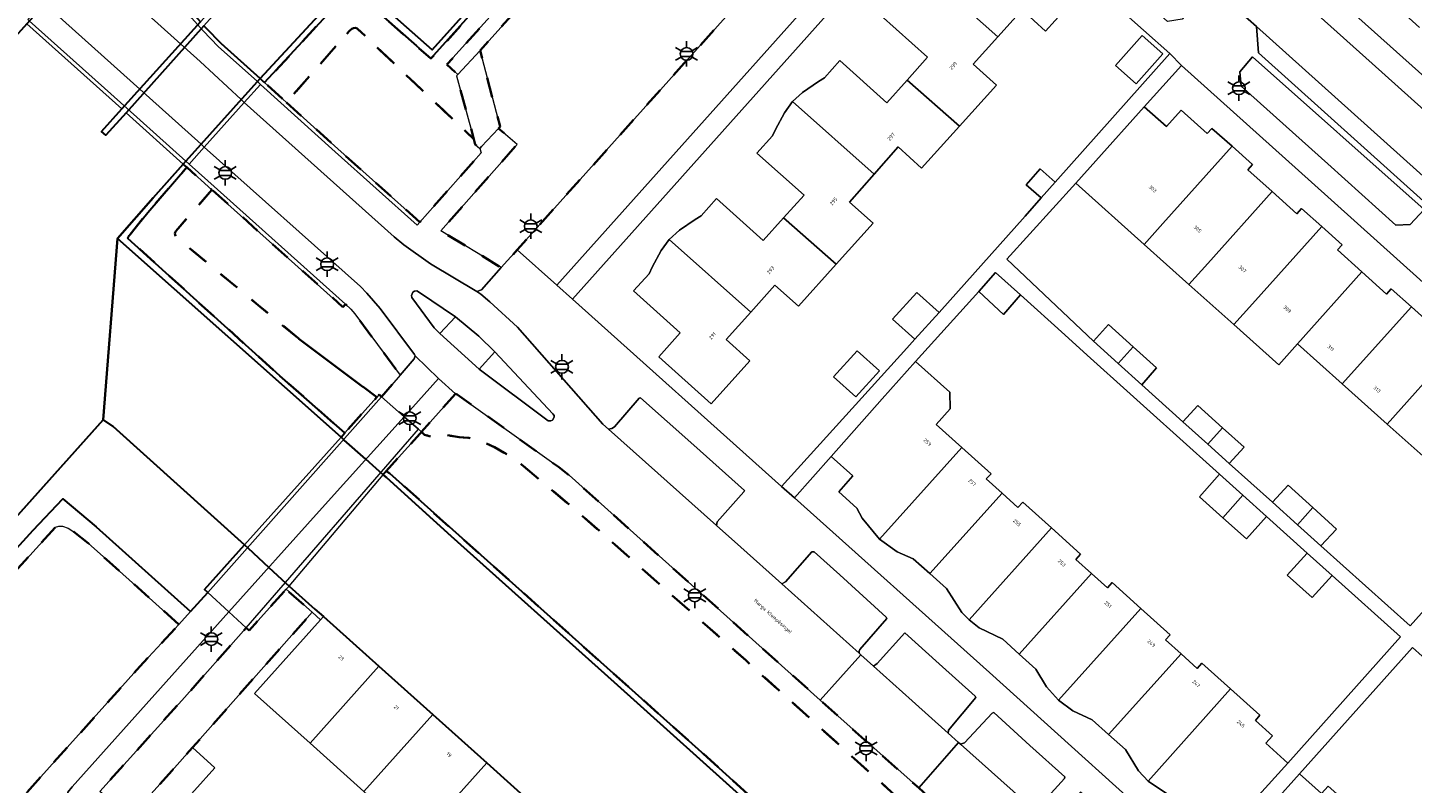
# Model space of a CAD drawing. Extents: x 105780 to 185197, y 477999 to 525027.
# Tile 57 of 256: x 105850 to 105988, y 478780 to 478855. Entities that reach past the tile are written whole.
import ezdxf
from ezdxf.enums import TextEntityAlignment as Align

# ---------------------------------------------------------------- set-up
doc = ezdxf.new("R2010")
doc.units = 0
doc.linetypes.add('XX-HIDDEN', pattern=[4, 2, -2])
for name, color, linetype, lineweight in [('B-GV-GR-HAAG_01-G', 252, 'GR-HAAG1', 13), ('B-GV-GR-MATERIAALGRENS-G', 252, 'XX-HIDDEN', 35), ('B-RO-IE-MEUBILAIR_WEGMEUBILAIR-S', 252, 'Continuous', 25), ('B-WE-GK-KADEMUUR-G', 252, 'Continuous', 18), ('B-WE-GW-WATERGANG_SLOOT_INSTEEK-G', 252, 'Continuous', 30), ('B-XX-KG-KADASTRAAL_BEBOUWING-G', 252, 'Continuous', 20), ('B1-WE-KW-KUNSTWERK_DEK-BRUG', 252, 'Continuous', 18), ('B1-WE-KW-KUNSTWERK_LANDHOOFD-GV', 252, 'Continuous', 18), ('B1-WE-KW-KUNSTWERK_SLOOF-GV', 252, 'Continuous', 18), ('B1-WE-OG-BEBOUWING-T18', 7, 'Continuous', 18), ('B1-WE-OG-TERREIN_ERF-GV', 252, 'Continuous', 18), ('B1-WE-OG-TOPOGRAFIE-T18', 10, 'Continuous', 18), ('B1-WE-VH-VERHARDING_ASFALT-GV', 252, 'Continuous', 18), ('B1-WE-VH-VERHARDING_BETON-GV', 252, 'Continuous', 18), ('B1-WE-VH-VERHARDING_BETONSTRAATSTEEN-GV', 252, 'Continuous', 18), ('B1-WE-VH-VERHARDING_TEGEL-GV', 252, 'Continuous', 18)]:
    doc.layers.add(name, color=color, linetype=linetype, lineweight=lineweight)
doc.styles.add('NLCS-ISO', font='NLCS-ISO.ttf')
doc.styles.add('NLCS-ISO-M200-T18', font='NLCS-ISO.ttf', dxfattribs={"height": 0.36})
doc.linetypes.add('GR-HAAG1', pattern='A,6,[176,NLCS.shx,S=0.125,R=0,X=0,Y=0],-2', length=8)

# ---------------------------------------------------------------- blocks, each defined once
blk = doc.blocks.new('B-SIE-WEG_LICHTMAST-SO')
at = {"ltscale": 0.1}
for p, q in [((-1.1, 0.63), (-2.19, 1.27)), ((0, 1.27), (0, 2.53)), ((1.1, 0.63), (2.19, 1.27)), ((-1.1, -0.63), (-2.19, -1.27)), ((0, -1.27), (0, -2.53)), ((1.1, -0.63), (2.19, -1.27))]:
    blk.add_line(p, q, dxfattribs=at)
at = {"flags": 128}
for points in [[(-1.16, 0.5), (1.16, 0.5)], [(-1.16, -0.5), (1.16, -0.5)]]:
    blk.add_lwpolyline(points, dxfattribs=at)
at = {"ltscale": 0.1}
blk.add_circle((0, 0), 1.27, dxfattribs=at)
at = {"style": 'NLCS-ISO'}
blk.add_attdef('TYPE', text='', height=1.8, dxfattribs=at).set_placement((0, 2.53), align=Align.BOTTOM_CENTER)

msp = doc.modelspace()

# ---------------------------------------------------------------- linework, layer by layer
at = {"layer": 'B-GV-GR-HAAG_01-G', "flags": 128}
msp.add_lwpolyline([(105989.273, 478837.314), (105972.173, 478852.537), (105970.91, 478851.03), (105971.034, 478849.606), (105979.671, 478841.854), (105986.466, 478835.756), (105987.902, 478835.832)], close=True, dxfattribs=at)
at = {"layer": 'B-GV-GR-MATERIAALGRENS-G', "flags": 128}
for points in [[(105999.414, 478971.86), (105998.932, 478972.308), (105998.867, 478972.369), (105998.379, 478972.805), (105998.156, 478973.005), (105997.948, 478973.191), (105996.398, 478971.45), (105996.614, 478971.254), (105996.82, 478971.068), (105890.256, 478852.357), (105888.817, 478853.628), (105882.57, 478859.148), (105882.216, 478859.19), (105882.102, 478859.106), (105873.656, 478849.97), (105875.844, 478847.996), (105882.119, 478855.122), (105882.364, 478855.329), (105882.546, 478855.406), (105882.722, 478855.414), (105882.911, 478855.355), (105886.885, 478851.583), (105894.525, 478844.333), (105892.812, 478850.63), (105892.934, 478850.763), (105891.84, 478851.76), (105929.701, 478893.764), (105950.621, 478917.296), (105973.247, 478942.453), (105997.864, 478970.12)], [(105937.665, 478876.669), (105937.74, 478876.753), (105927.156, 478886.294), (105926.884, 478886.467), (105924.943, 478886.309), (105895.153, 478853.176), (105895.382, 478852.302), (105897.108, 478845.716), (105897.15, 478845.557), (105897.004, 478845.402), (105898.834, 478843.808), (105891.25, 478835.186), (105897.264, 478831.517), (105898.862, 478833.303)], [(105875.844, 478847.996), (105880.984, 478843.352), (105889.152, 478836.051), (105895.269, 478842.979), (105895.112, 478843.402), (105894.673, 478843.791), (105894.525, 478844.333), (105886.885, 478851.583), (105882.911, 478855.355), (105882.722, 478855.414), (105882.546, 478855.406), (105882.364, 478855.329), (105882.119, 478855.122)], [(105876.975, 478824.522), (105873.038, 478827.78), (105865.025, 478834.411), (105864.798, 478834.655), (105864.716, 478834.954), (105864.805, 478835.154), (105868.419, 478839.282), (105865.917, 478841.525), (105862.018, 478837.004), (105860.175, 478834.716), (105860.041, 478834.426), (105875.172, 478820.738), (105881.674, 478815.032), (105884.859, 478818.588)], [(105868.419, 478839.282), (105864.805, 478835.154), (105864.716, 478834.954), (105864.798, 478834.655), (105865.025, 478834.411), (105873.038, 478827.78), (105876.975, 478824.522), (105884.859, 478818.588), (105885.098, 478818.855), (105885.324, 478818.649), (105887.193, 478820.801), (105882.661, 478826.919), (105882.268, 478827.37), (105881.726, 478827.884), (105881.475, 478827.589)], [(105892.859, 478818.885), (105892.716, 478818.936), (105889.303, 478815.131), (105889.623, 478814.843), (105890.334, 478814.66), (105891.805, 478814.816), (105893.078, 478814.61), (105894.041, 478814.537), (105895.28, 478814.192), (105896.599, 478813.626), (105898.057, 478812.783), (105899.273, 478811.899), (105904.834, 478807.219), (105921.634, 478792.365), (105927.657, 478786.919), (105957.33, 478760.088), (105957.416, 478759.936), (105957.433, 478759.339), (105957.821, 478758.922), (105958.489, 478758.32), (105958.882, 478757.868), (105959.283, 478757.241), (105959.593, 478756.452), (105959.863, 478755.475), (105960.208, 478753.513), (105960.182, 478750.751), (105960.078, 478750.168), (105959.774, 478749.547), (105959.256, 478748.877), (105953.941, 478742.885), (105947.684, 478735.636), (105947.441, 478735.356), (105947.791, 478735.053), (105949.064, 478735.239), (105958.83, 478746.008), (105959.328, 478746.678), (105959.781, 478747.462), (105960.128, 478748.232), (105960.608, 478749.928), (105960.736, 478750.972), (105960.761, 478752.99), (105960.677, 478754.171), (105960.534, 478755.164), (105960.136, 478756.575), (105959.787, 478757.342), (105959.372, 478758.077), (105958.825, 478758.688), (105957.884, 478759.546), (105959.421, 478761.209), (105938.886, 478779.645), (105929.051, 478788.405), (105904.022, 478810.824), (105902.956, 478811.647)], [(105889.623, 478814.843), (105889.303, 478815.131), (105889.163, 478814.975), (105885.805, 478811.229), (105886.159, 478810.979), (105916.923, 478783.482), (105951.393, 478752.324), (105951.748, 478746.289), (105945.14, 478738.612), (105944.741, 478738.216), (105947.503, 478735.745), (105947.684, 478735.636), (105953.941, 478742.885), (105959.256, 478748.877), (105959.774, 478749.547), (105960.078, 478750.168), (105960.182, 478750.751), (105960.208, 478753.513), (105959.863, 478755.475), (105959.593, 478756.452), (105959.283, 478757.241), (105958.882, 478757.868), (105958.489, 478758.32), (105957.821, 478758.922), (105957.433, 478759.339), (105957.416, 478759.936), (105957.33, 478760.088), (105927.657, 478786.919), (105921.634, 478792.365), (105904.834, 478807.219), (105899.273, 478811.899), (105898.057, 478812.783), (105896.599, 478813.626), (105895.28, 478814.192), (105894.041, 478814.537), (105893.078, 478814.61), (105891.805, 478814.816), (105890.334, 478814.66)], [(105875.634, 478799.24), (105872.124, 478795.32), (105871.827, 478795.595), (105865.409, 478788.359), (105857.251, 478779.293), (105857.473, 478779.094), (105860.186, 478776.654), (105864.444, 478781.392), (105866.484, 478783.662), (105878.407, 478797.16), (105875.824, 478799.452)]]:
    msp.add_lwpolyline(points, close=True, dxfattribs=at)
for points in [[(105865.112, 478795.949), (105858.211, 478802.144), (105856.081, 478804.056), (105854.639, 478805.185), (105854.095, 478805.532), (105853.507, 478805.749), (105853.155, 478805.733), (105852.807, 478805.639), (105838.708, 478790.078), (105812.982, 478761.195), (105802.533, 478749.525), (105795.855, 478742.067), (105780.506, 478725.058)], [(105780.506, 478701.834), (105785.933, 478707.85), (105861.24, 478791.75), (105865.112, 478795.949)]]:
    msp.add_lwpolyline(points, dxfattribs=at)
at = {"layer": 'B-WE-GK-KADEMUUR-G', "flags": 128}
msp.add_lwpolyline([(105876.111, 478799.772), (105875.824, 478799.452), (105878.407, 478797.16), (105879.254, 478796.408), (105879.541, 478796.728), (105878.682, 478797.471)], close=True, dxfattribs=at)
at = {"layer": 'B-WE-GW-WATERGANG_SLOOT_INSTEEK-G', "flags": 128}
for points in [[(105873.656, 478849.97), (105882.102, 478859.106), (105882.216, 478859.19), (105882.57, 478859.148), (105888.817, 478853.628), (105890.256, 478852.357), (105996.82, 478971.068), (105996.614, 478971.254), (105996.398, 478971.45), (105980.568, 478953.675), (105979.94, 478952.974), (105950.957, 478920.621), (105890.363, 478853.22), (105882.389, 478860.324), (105873.216, 478850.366), (105873.536, 478850.079)], [(105865.561, 478841.843), (105862.547, 478838.487), (105859.003, 478834.437), (105881.286, 478814.599), (105881.674, 478815.032), (105875.172, 478820.738), (105860.041, 478834.426), (105860.175, 478834.716), (105862.018, 478837.004), (105865.917, 478841.525)], [(105886.159, 478810.979), (105885.805, 478811.229), (105885.485, 478810.871), (105885.806, 478810.586), (105892.26, 478804.741), (105908.536, 478790.195), (105950.894, 478752.105), (105951.277, 478746.737), (105949.497, 478744.673), (105948.658, 478743.699), (105944.323, 478738.631), (105944.741, 478738.216), (105945.14, 478738.612), (105951.748, 478746.289), (105951.393, 478752.324), (105916.923, 478783.482)]]:
    msp.add_lwpolyline(points, close=True, dxfattribs=at)
for points in [[(105867.624, 478855.633), (105867.83, 478855.404), (105869.326, 478853.872), (105873.216, 478850.366), (105882.389, 478860.324), (105890.363, 478853.22), (105950.957, 478920.621)], [(105833.488, 478789.466), (105857.582, 478816.355), (105859.003, 478834.437), (105862.547, 478838.487), (105865.561, 478841.843), (105873.216, 478850.366), (105869.326, 478853.872), (105867.83, 478855.404), (105867.624, 478855.633), (105859.852, 478846.963), (105857.835, 478844.713), (105857.406, 478845.105), (105859.426, 478847.344), (105867.264, 478856.033), (105866.716, 478856.643), (105865.696, 478857.888), (105864.527, 478859.364), (105860.424, 478864.899), (105859.616, 478866.145), (105859.504, 478866.343), (105849.973, 478855.816), (105835.512, 478839.78), (105821.629, 478824.209), (105780.506, 478778.423)], [(105950.894, 478752.105), (105908.536, 478790.195), (105892.26, 478804.741), (105885.806, 478810.586), (105885.485, 478810.871), (105883.756, 478812.406), (105881.617, 478814.305), (105881.616, 478814.306), (105881.286, 478814.599), (105859.003, 478834.437), (105857.582, 478816.355), (105858.553, 478815.694), (105871.678, 478803.873), (105872.004, 478803.571), (105874.098, 478801.634), (105875.796, 478800.064), (105876.111, 478799.772), (105878.682, 478797.471), (105879.541, 478796.728), (105885.068, 478791.772), (105890.445, 478786.949), (105895.823, 478782.126), (105901.2, 478777.304)], [(105831.238, 478784.104), (105850.578, 478805.35), (105853.538, 478808.473), (105856.869, 478805.659), (105866.294, 478797.232), (105868.009, 478799.112), (105867.691, 478799.421), (105871.678, 478803.873), (105858.553, 478815.694), (105857.582, 478816.355), (105833.488, 478789.466), (105788.12, 478739.087), (105780.506, 478730.615)]]:
    msp.add_lwpolyline(points, dxfattribs=at)
at = {"layer": 'B-XX-KG-KADASTRAAL_BEBOUWING-G', "flags": 128}
for points in [[(105941.76, 478864.225), (105941.186, 478863.824), (105939.609, 478862.738), (105938.589, 478861.825), (105946.771, 478854.543), (105949.193, 478857.22), (105951.521, 478855.113), (105955.393, 478859.391), (105950.169, 478864.119), (105948.015, 478861.713), (105943.325, 478865.91)], [(105946.771, 478854.543), (105938.589, 478861.825), (105937.792, 478860.711), (105936.912, 478859.055), (105936.607, 478858.414), (105935.077, 478856.692), (105939.767, 478852.495), (105937.726, 478850.214), (105942.941, 478845.632), (105946.636, 478849.715), (105944.308, 478851.822)], [(105958.502, 478851.673), (105960.556, 478849.844), (105963.216, 478852.832), (105961.162, 478854.661)], [(105937.726, 478850.214), (105935.712, 478847.964), (105931.023, 478852.16), (105929.488, 478850.448), (105928.884, 478850.075), (105927.307, 478848.989), (105926.287, 478848.076), (105934.434, 478840.831), (105936.826, 478843.555), (105939.154, 478841.448), (105942.941, 478845.632)], [(105934.434, 478840.831), (105926.287, 478848.076), (105925.491, 478846.962), (105924.611, 478845.306), (105924.305, 478844.665), (105922.762, 478842.944), (105927.453, 478838.747), (105925.414, 478836.48), (105930.665, 478831.868), (105934.337, 478835.964), (105931.999, 478838.06)], [(105970.127, 478843.615), (105968.128, 478845.403), (105967.661, 478844.883), (105965.058, 478847.213), (105963.587, 478845.598), (105961.381, 478847.551), (105956.552, 478842.173), (105954.537, 478839.942), (105961.362, 478833.837), (105963.229, 478835.924)], [(105974.131, 478839.094), (105971.686, 478841.281), (105972.153, 478841.801), (105970.127, 478843.615), (105963.229, 478835.924), (105961.362, 478833.837), (105965.833, 478829.837), (105967.701, 478831.925)], [(105952.485, 478840.027), (105950.991, 478841.356), (105949.594, 478839.787), (105951.096, 478838.467)], [(105979.069, 478835.612), (105977.064, 478837.407), (105976.597, 478836.887), (105974.131, 478839.094), (105967.701, 478831.925), (105965.833, 478829.837), (105970.306, 478825.836), (105972.175, 478827.925)], [(105925.414, 478836.48), (105923.389, 478834.229), (105918.737, 478838.412), (105917.201, 478836.699), (105916.598, 478836.326), (105915.021, 478835.24), (105914.001, 478834.327), (105922.149, 478827.073), (105924.556, 478829.758), (105926.894, 478827.661), (105930.665, 478831.868)], [(105983.073, 478831.091), (105980.629, 478833.278), (105981.096, 478833.798), (105979.069, 478835.612), (105972.175, 478827.925), (105970.306, 478825.836), (105974.778, 478821.835), (105976.648, 478823.926)], [(105922.149, 478827.073), (105914.001, 478834.327), (105913.205, 478833.213), (105912.325, 478831.557), (105912.019, 478830.916), (105910.465, 478829.214), (105915.118, 478825.031), (105912.961, 478822.624), (105918.183, 478817.945), (105922.034, 478822.241), (105919.696, 478824.338)], [(105944.872, 478829.134), (105947.356, 478826.849), (105949.02, 478828.796), (105946.537, 478831.041)], [(105988.011, 478827.61), (105986.006, 478829.404), (105985.539, 478828.884), (105983.073, 478831.091), (105976.648, 478823.926), (105981.12, 478819.926)], [(105940.922, 478827.038), (105938.698, 478829.052), (105936.281, 478826.384), (105938.505, 478824.37)], [(105992.016, 478823.088), (105989.572, 478825.275), (105990.039, 478825.795), (105988.011, 478827.61), (105981.12, 478819.926), (105985.593, 478815.926)], [(105957.801, 478825.841), (105956.301, 478824.176), (105958.774, 478821.95), (105960.255, 478823.622)], [(105960.255, 478823.622), (105958.774, 478821.95), (105961.122, 478819.835), (105962.582, 478821.518)], [(105943.199, 478813.572), (105940.623, 478815.886), (105942.03, 478817.451), (105941.988, 478819.103), (105938.578, 478822.147), (105935.257, 478818.426), (105930.144, 478812.698), (105932.325, 478810.753), (105930.916, 478809.174), (105932.731, 478807.54), (105933.252, 478806.539), (105934.991, 478804.435)], [(105930.406, 478820.642), (105932.63, 478818.628), (105934.979, 478821.222), (105932.756, 478823.236)], [(105996.953, 478819.607), (105994.949, 478821.401), (105994.482, 478820.881), (105992.016, 478823.088), (105985.593, 478815.926), (105990.065, 478811.927)], [(105965.236, 478816.142), (105967.719, 478813.913), (105969.183, 478815.549), (105966.717, 478817.779)], [(105969.183, 478815.549), (105967.719, 478813.913), (105969.853, 478811.997), (105971.323, 478813.615)], [(105947.196, 478809.039), (105945.628, 478810.448), (105946.095, 478810.97), (105943.199, 478813.572), (105934.991, 478804.435), (105936.727, 478803.187), (105938.349, 478802.487), (105939.986, 478801.014)], [(105971.205, 478808.821), (105968.876, 478810.91), (105966.867, 478808.651), (105969.193, 478806.582)], [(105974.154, 478808.136), (105976.641, 478805.888), (105978.172, 478807.599), (105975.712, 478809.824)], [(105952.117, 478805.559), (105949.252, 478808.134), (105948.784, 478807.611), (105947.196, 478809.039), (105939.986, 478801.014), (105941.655, 478799.512), (105943.194, 478797.133), (105943.913, 478796.411)], [(105973.566, 478806.703), (105971.205, 478808.821), (105969.193, 478806.582), (105971.574, 478804.464)], [(105978.172, 478807.599), (105976.641, 478805.888), (105978.987, 478803.766), (105980.544, 478805.454)], [(105956.113, 478801.028), (105954.561, 478802.422), (105955.029, 478802.944), (105952.117, 478805.559), (105943.913, 478796.411), (105944.927, 478795.61), (105947.272, 478794.458), (105948.904, 478792.989)], [(105977.61, 478803.037), (105975.635, 478800.851), (105978.126, 478798.635), (105980.111, 478800.832)], [(105961.044, 478797.54), (105958.186, 478800.107), (105957.718, 478799.586), (105956.113, 478801.028), (105948.904, 478792.989), (105950.578, 478791.484), (105951.616, 478789.707), (105952.839, 478788.383)], [(105965.039, 478793.008), (105963.495, 478794.395), (105963.962, 478794.917), (105961.044, 478797.54), (105952.839, 478788.383), (105954.244, 478787.338), (105956.194, 478786.43), (105957.824, 478784.963)], [(105885.068, 478791.772), (105879.541, 478796.728), (105879.254, 478796.408), (105872.671, 478789.067), (105878.198, 478784.111)], [(105969.969, 478789.521), (105967.12, 478792.081), (105966.652, 478791.559), (105965.039, 478793.008), (105957.824, 478784.963), (105959.5, 478783.455), (105960.787, 478781.354), (105961.771, 478780.323)], [(105890.445, 478786.949), (105885.068, 478791.772), (105878.198, 478784.111), (105883.575, 478779.288)], [(105969.969, 478789.521), (105961.771, 478780.323), (105963.686, 478779.012), (105965.117, 478778.402), (105966.906, 478776.791), (105968.341, 478778.385), (105970.425, 478776.52), (105970.538, 478776.419), (105975.676, 478782.113), (105973.503, 478784.09), (105974.145, 478784.847), (105972.451, 478786.374), (105972.899, 478786.889)], [(105895.823, 478782.126), (105890.445, 478786.949), (105883.575, 478779.288), (105888.953, 478774.465)], [(105866.675, 478779.386), (105868.715, 478781.656), (105866.484, 478783.662), (105864.444, 478781.392), (105860.186, 478776.654), (105862.417, 478774.648)], [(105901.2, 478777.304), (105895.823, 478782.126), (105888.953, 478774.465), (105894.33, 478769.643)], [(105984.774, 478776.266), (105981.925, 478778.779), (105981.438, 478778.284), (105979.72, 478779.814), (105979.056, 478779.091), (105976.856, 478781.051), (105971.731, 478775.323), (105973.92, 478773.345), (105972.526, 478771.793), (105974.319, 478770.185), (105975.494, 478768.232), (105976.598, 478767.073)]]:
    msp.add_lwpolyline(points, close=True, dxfattribs=at)
at = {"layer": 'B1-WE-KW-KUNSTWERK_DEK-BRUG', "flags": 128}
msp.add_lwpolyline([(105849.973, 478855.816), (105859.426, 478847.344), (105857.406, 478845.105), (105857.835, 478844.713), (105859.852, 478846.963), (105865.561, 478841.843), (105865.917, 478841.525), (105868.419, 478839.282), (105881.475, 478827.589), (105881.726, 478827.884), (105867.998, 478840.18), (105866.141, 478841.845), (105867.658, 478843.534), (105871.645, 478847.977), (105873.273, 478849.776), (105880.716, 478843.054), (105888.885, 478835.752), (105889.152, 478836.051), (105880.984, 478843.352), (105875.844, 478847.996), (105873.656, 478849.97), (105873.216, 478850.366), (105869.326, 478853.872), (105867.83, 478855.404), (105867.624, 478855.633)], dxfattribs=at)
msp.add_lwpolyline([(105872.124, 478795.32), (105875.634, 478799.24), (105875.824, 478799.452), (105876.111, 478799.772), (105885.485, 478810.871), (105885.805, 478811.229), (105889.163, 478814.975), (105889.303, 478815.131), (105889, 478815.399), (105887.584, 478816.653), (105885.324, 478818.649), (105885.098, 478818.855), (105884.859, 478818.588), (105881.674, 478815.032), (105881.286, 478814.599), (105871.678, 478803.873), (105867.691, 478799.421), (105868.009, 478799.112), (105870.109, 478797.184), (105871.827, 478795.595)], close=True, dxfattribs=at)
at = {"layer": 'B1-WE-KW-KUNSTWERK_LANDHOOFD-GV', "flags": 128}
for points in [[(105867.658, 478843.534), (105871.645, 478847.977), (105873.273, 478849.776), (105880.716, 478843.054), (105888.885, 478835.752), (105889.152, 478836.051), (105880.984, 478843.352), (105875.844, 478847.996), (105873.656, 478849.97), (105873.536, 478850.079), (105873.216, 478850.366), (105865.561, 478841.843), (105865.917, 478841.525), (105868.419, 478839.282), (105881.475, 478827.589), (105881.726, 478827.884), (105867.998, 478840.18), (105866.141, 478841.845)], [(105885.485, 478810.871), (105885.805, 478811.229), (105889.163, 478814.975), (105889.303, 478815.131), (105889, 478815.399), (105887.584, 478816.653), (105885.324, 478818.649), (105885.098, 478818.855), (105884.859, 478818.588), (105881.674, 478815.032), (105881.286, 478814.599), (105881.616, 478814.306), (105881.617, 478814.305), (105883.756, 478812.406)], [(105876.111, 478799.772), (105875.796, 478800.064), (105874.098, 478801.634), (105872.004, 478803.571), (105871.678, 478803.873), (105867.691, 478799.421), (105868.009, 478799.112), (105870.109, 478797.184), (105871.827, 478795.595), (105872.124, 478795.32), (105875.634, 478799.24), (105875.824, 478799.452)]]:
    msp.add_lwpolyline(points, close=True, dxfattribs=at)
at = {"layer": 'B1-WE-KW-KUNSTWERK_SLOOF-GV', "flags": 128}
msp.add_lwpolyline([(105867.624, 478855.633), (105869.673, 478857.918), (105869.256, 478858.241), (105867.264, 478856.033), (105859.426, 478847.344), (105857.406, 478845.105), (105857.835, 478844.713), (105859.852, 478846.963)], close=True, dxfattribs=at)
at = {"layer": 'B1-WE-OG-TERREIN_ERF-GV', "flags": 128}
for points in [[(105949.493, 478836.666), (105951.096, 478838.467), (105949.594, 478839.787), (105950.991, 478841.356), (105952.485, 478840.027), (105963.922, 478852.873), (105942.934, 478871.51), (105904.371, 478828.367), (105925.214, 478809.694), (105937.698, 478823.479), (105938.505, 478824.37), (105936.281, 478826.384), (105938.698, 478829.052), (105940.922, 478827.038)], [(105958.502, 478851.673), (105961.162, 478854.661), (105963.216, 478852.832), (105960.556, 478849.844)], [(105953.439, 478824.815), (105949.02, 478828.796), (105947.356, 478826.849), (105944.872, 478829.134), (105938.578, 478822.147), (105941.988, 478819.103), (105942.03, 478817.451), (105940.623, 478815.886), (105943.199, 478813.572), (105946.095, 478810.97), (105945.628, 478810.448), (105947.196, 478809.039), (105948.784, 478807.611), (105949.252, 478808.134), (105952.117, 478805.559), (105955.029, 478802.944), (105954.561, 478802.422), (105956.113, 478801.028), (105957.718, 478799.586), (105958.186, 478800.107), (105961.044, 478797.54), (105963.962, 478794.917), (105963.495, 478794.395), (105965.039, 478793.008), (105966.652, 478791.559), (105967.12, 478792.081), (105969.969, 478789.521), (105972.899, 478786.889), (105972.451, 478786.374), (105974.145, 478784.847), (105973.503, 478784.09), (105975.676, 478782.113), (105986.928, 478794.717), (105980.111, 478800.832), (105978.126, 478798.635), (105975.635, 478800.851), (105977.61, 478803.037), (105973.566, 478806.703), (105971.574, 478804.464), (105969.193, 478806.582), (105966.867, 478808.651), (105968.876, 478810.91), (105964.583, 478814.777), (105962.282, 478816.85), (105959.981, 478818.923), (105955.684, 478822.794)], [(105932.756, 478823.236), (105934.979, 478821.222), (105932.63, 478818.628), (105930.406, 478820.642)]]:
    msp.add_lwpolyline(points, close=True, dxfattribs=at)
for points in [[(105988.819, 478855.474), (105986.363, 478857.689), (105985.894, 478857.169), (105983.892, 478858.976), (105981.869, 478860.801), (105982.338, 478861.321), (105979.753, 478863.654), (105981.199, 478865.252), (105979.009, 478867.202), (105975.268, 478863.157), (106000, 478840.99)], [(105955.393, 478859.391), (105951.521, 478855.113), (105949.193, 478857.22), (105946.771, 478854.543), (105944.308, 478851.822), (105946.636, 478849.715), (105942.941, 478845.632), (105939.154, 478841.448), (105936.826, 478843.555), (105934.434, 478840.831), (105931.999, 478838.06), (105934.337, 478835.964), (105930.665, 478831.868), (105926.894, 478827.661), (105924.556, 478829.758), (105922.149, 478827.073), (105919.696, 478824.338), (105922.034, 478822.241), (105918.183, 478817.945), (105912.961, 478822.624), (105915.118, 478825.031), (105910.465, 478829.214), (105912.019, 478830.916), (105912.325, 478831.557), (105913.205, 478833.213), (105914.001, 478834.327), (105915.021, 478835.24), (105916.598, 478836.326), (105917.201, 478836.699), (105918.737, 478838.412), (105923.389, 478834.229), (105925.414, 478836.48), (105927.453, 478838.747), (105922.762, 478842.944), (105924.305, 478844.665), (105924.611, 478845.306), (105925.491, 478846.962), (105926.287, 478848.076), (105927.307, 478848.989), (105928.884, 478850.075), (105929.488, 478850.448), (105931.023, 478852.16), (105935.712, 478847.964), (105937.726, 478850.214), (105939.767, 478852.495), (105935.077, 478856.692)], [(106000, 478820.331), (105978.05, 478840.041), (105965.088, 478851.679), (105961.381, 478847.551), (105963.587, 478845.598), (105965.058, 478847.213), (105967.661, 478844.883), (105968.128, 478845.403), (105970.127, 478843.615), (105972.153, 478841.801), (105971.686, 478841.281), (105974.131, 478839.094), (105976.597, 478836.887), (105977.064, 478837.407), (105979.069, 478835.612), (105981.096, 478833.798), (105980.629, 478833.278), (105983.073, 478831.091), (105985.539, 478828.884), (105986.006, 478829.404), (105988.011, 478827.61), (105990.039, 478825.795)], [(105990.065, 478811.927), (105985.593, 478815.926), (105981.12, 478819.926), (105976.648, 478823.926), (105974.778, 478821.835), (105970.306, 478825.836), (105965.833, 478829.837), (105961.362, 478833.837), (105954.537, 478839.942), (105947.686, 478832.356), (105956.301, 478824.176), (105957.801, 478825.841), (105960.255, 478823.622), (105962.582, 478821.518), (105961.122, 478819.835), (105965.236, 478816.142), (105966.717, 478817.779), (105969.183, 478815.549), (105971.323, 478813.615), (105969.853, 478811.997), (105974.154, 478808.136), (105975.712, 478809.824), (105978.172, 478807.599), (105980.544, 478805.454), (105978.987, 478803.766), (105987.903, 478795.81), (105995.013, 478803.734)], [(105963.686, 478779.012), (105961.771, 478780.323), (105960.787, 478781.354), (105959.5, 478783.455), (105957.824, 478784.963), (105956.194, 478786.43), (105954.244, 478787.338), (105952.839, 478788.383), (105951.616, 478789.707), (105950.578, 478791.484), (105948.904, 478792.989), (105947.272, 478794.458), (105944.927, 478795.61), (105943.913, 478796.411), (105943.194, 478797.133), (105941.655, 478799.512), (105939.986, 478801.014), (105938.349, 478802.487), (105936.727, 478803.187), (105934.991, 478804.435), (105933.252, 478806.539), (105932.731, 478807.54), (105930.916, 478809.174), (105932.325, 478810.753), (105930.144, 478812.698), (105926.51, 478808.569), (105945.944, 478791.142), (105966.702, 478772.416)], [(105883.575, 478779.288), (105878.198, 478784.111), (105872.671, 478789.067), (105879.254, 478796.408), (105878.407, 478797.16), (105866.484, 478783.662), (105868.715, 478781.656), (105866.675, 478779.386)], [(105999.489, 478779.554), (106000, 478780.131), (106001.366, 478781.711), (106002.374, 478782.876), (106000.434, 478784.646), (105998.365, 478786.537), (105997.321, 478785.359), (105995.422, 478783.216), (105992.892, 478785.43), (105994.868, 478787.597), (105988.132, 478793.639), (105976.856, 478781.051), (105979.056, 478779.091)]]:
    msp.add_lwpolyline(points, dxfattribs=at)
at = {"layer": 'B1-WE-VH-VERHARDING_ASFALT-GV', "flags": 128}
for points in [[(105997.864, 478970.12), (105973.247, 478942.453), (105950.621, 478917.296), (105929.701, 478893.764), (105891.84, 478851.76), (105892.934, 478850.763), (105895.153, 478853.176), (105924.943, 478886.309), (105926.884, 478886.467), (105927.156, 478886.294), (105937.74, 478876.753), (105938.893, 478878.042), (105928.112, 478887.65), (105927.99, 478889.671), (105960.489, 478925.803), (105961.068, 478926.447), (105969.433, 478935.747), (105998.963, 478968.78)], [(105780.506, 478725.058), (105795.855, 478742.067), (105802.533, 478749.525), (105812.982, 478761.195), (105838.708, 478790.078), (105852.807, 478805.639), (105853.155, 478805.733), (105853.507, 478805.749), (105854.095, 478805.532), (105854.639, 478805.185), (105856.081, 478804.056), (105858.211, 478802.144), (105865.112, 478795.949), (105866.294, 478797.232), (105856.869, 478805.659), (105853.538, 478808.473), (105850.578, 478805.35), (105831.238, 478784.104), (105801.719, 478751.042), (105801.346, 478750.628), (105780.506, 478727.49)], [(105847.4, 478771.87), (105851.436, 478776.175), (105851.714, 478776.275), (105852.054, 478776.279), (105852.58, 478776.142), (105853.969, 478774.894), (105855.62, 478776.825), (105854.231, 478778.073), (105854.03, 478778.593), (105853.996, 478778.924), (105854.06, 478779.221), (105854.477, 478779.739), (105870.109, 478797.184), (105868.009, 478799.112), (105866.294, 478797.232), (105865.112, 478795.949), (105861.24, 478791.75), (105785.933, 478707.85), (105780.506, 478701.834)]]:
    msp.add_lwpolyline(points, dxfattribs=at)
for points in [[(105952.455, 478881.23), (105948.145, 478877.47), (105950.536, 478875.309), (105959.682, 478867.104), (105969.235, 478858.533), (105972.577, 478855.548), (105991.779, 478838.303), (106000, 478830.968), (106005.057, 478826.446), (106008.348, 478830.146), (106007.21, 478831.165), (106000, 478837.625), (105984.093, 478851.881), (105953.677, 478879.142), (105953.039, 478880.023), (105952.729, 478880.587)], [(105855.914, 478862.268), (105855.601, 478862.484), (105851.578, 478857.97), (105867.338, 478843.821), (105867.658, 478843.534), (105871.645, 478847.977), (105871.332, 478848.268), (105867.249, 478852.059)], [(105887.564, 478833.792), (105886.587, 478834.59), (105871.645, 478847.977), (105867.658, 478843.534), (105883.222, 478829.627), (105883.869, 478828.981), (105885.183, 478827.446), (105888.625, 478822.865), (105888.67, 478822.729), (105891.007, 478820.448), (105892.716, 478818.936), (105892.859, 478818.885), (105902.956, 478811.647), (105904.022, 478810.824), (105929.051, 478788.405), (105933.113, 478792.922), (105932.959, 478793.061), (105925.229, 478799.999), (105921.14, 478803.65), (105918.717, 478805.813), (105907.97, 478815.419), (105907.401, 478815.925), (105898.898, 478825.589), (105896.139, 478828.106), (105895.241, 478828.887), (105894.821, 478829.137), (105890.217, 478831.897)], [(105888.456, 478829.085), (105888.599, 478829.179), (105888.833, 478829.19), (105889.114, 478829.046), (105892.692, 478826.606), (105895.013, 478824.696), (105896.612, 478823.125), (105902.419, 478816.949), (105902.534, 478816.788), (105902.551, 478816.622), (105902.369, 478816.32), (105902.197, 478816.234), (105901.952, 478816.252), (105895.046, 478821.407), (105891.143, 478824.949), (105890.578, 478825.52), (105888.354, 478828.541), (105888.315, 478828.745)], [(105891.007, 478820.448), (105888.67, 478822.729), (105888.586, 478822.432), (105887.193, 478820.801), (105885.324, 478818.649), (105887.584, 478816.653)], [(105887.584, 478816.653), (105885.324, 478818.649), (105868.009, 478799.112), (105870.109, 478797.184), (105879.117, 478807.232)], [(105965.74, 478763.666), (105957.746, 478770.829), (105957.593, 478771.029), (105943.053, 478783.99), (105942.847, 478784.175), (105938.886, 478779.645), (105959.421, 478761.209), (105979.261, 478743.325), (105980.466, 478742.334), (105984.486, 478746.817), (105980.378, 478750.522), (105967.802, 478761.818)]]:
    msp.add_lwpolyline(points, close=True, dxfattribs=at)
at = {"layer": 'B1-WE-VH-VERHARDING_BETON-GV', "flags": 128}
msp.add_lwpolyline([(105895.382, 478852.302), (105895.153, 478853.176), (105892.934, 478850.763), (105892.812, 478850.63), (105894.525, 478844.333), (105894.673, 478843.791), (105895.112, 478843.402), (105895.298, 478843.599), (105897.004, 478845.402), (105897.15, 478845.557), (105897.108, 478845.716)], close=True, dxfattribs=at)
at = {"layer": 'B1-WE-VH-VERHARDING_BETONSTRAATSTEEN-GV', "flags": 128}
for points in [[(105941.576, 478873.142), (105937.665, 478876.669), (105898.862, 478833.303), (105902.807, 478829.768)], [(105972.577, 478855.548), (105972.761, 478852.936), (105989.563, 478837.837), (105991.779, 478838.303)], [(105889.114, 478829.046), (105888.833, 478829.19), (105888.599, 478829.179), (105888.456, 478829.085), (105888.315, 478828.745), (105888.354, 478828.541), (105890.578, 478825.52), (105891.143, 478824.949), (105892.692, 478826.606)], [(105895.013, 478824.696), (105892.692, 478826.606), (105891.143, 478824.949), (105895.046, 478821.407), (105896.612, 478823.125)], [(105896.612, 478823.125), (105895.046, 478821.407), (105901.952, 478816.252), (105902.197, 478816.234), (105902.369, 478816.32), (105902.551, 478816.622), (105902.534, 478816.788), (105902.419, 478816.949)], [(105916.462, 478813.831), (105911.148, 478818.545), (105911.014, 478818.49), (105908.559, 478815.655), (105908.283, 478815.476), (105907.97, 478815.419), (105918.717, 478805.813), (105918.807, 478806.158), (105921.45, 478809.158), (105921.531, 478809.309)], [(105931.007, 478800.873), (105928.451, 478803.184), (105928.226, 478803.184), (105925.593, 478800.194), (105925.229, 478799.999), (105932.959, 478793.061), (105932.951, 478793.277), (105933.011, 478793.446), (105935.695, 478796.521), (105935.654, 478796.671)], [(105940.935, 478792.021), (105937.488, 478795.111), (105934.76, 478792.038), (105934.393, 478791.778), (105938.239, 478788.32), (105941.809, 478785.11), (105941.841, 478785.412), (105944.571, 478788.641), (105944.524, 478788.805)], [(105938.239, 478788.32), (105934.393, 478791.778), (105933.113, 478792.922), (105929.051, 478788.405), (105938.886, 478779.645), (105942.847, 478784.175), (105941.809, 478785.11)], [(105953.421, 478780.578), (105953.443, 478780.746), (105949.98, 478783.886), (105946.383, 478787.148), (105946.198, 478787.11), (105943.456, 478784.144), (105943.053, 478783.99), (105957.593, 478771.029), (105957.717, 478771.268), (105960.411, 478774.222), (105960.483, 478774.362), (105960.437, 478774.517), (105957.801, 478776.838), (105955.021, 478779.213), (105952.55, 478776.524), (105952.304, 478776.561), (105951.02, 478777.658), (105951.004, 478777.784), (105951.081, 478778.033)]]:
    msp.add_lwpolyline(points, close=True, dxfattribs=at)
at = {"layer": 'B1-WE-VH-VERHARDING_TEGEL-GV', "flags": 128}
for points in [[(105992.987, 478930.72), (105971.196, 478906.411), (105953.227, 478886.367), (105952.872, 478885.773), (105952.466, 478884.815), (105952.309, 478884.19), (105952.215, 478883.471), (105952.203, 478882.864), (105952.455, 478881.23), (105952.729, 478880.587), (105953.039, 478880.023), (105953.677, 478879.142), (105984.093, 478851.881), (106000, 478837.625)], [(106000, 478840.99), (105975.268, 478863.157), (105974.075, 478864.188), (105955.563, 478880.923), (105955.465, 478885.187), (105968.346, 478899.762), (105972.915, 478904.868), (105991.815, 478925.986)], [(105989.563, 478837.837), (105972.761, 478852.936), (105972.577, 478855.548), (105969.235, 478858.533), (105966.734, 478858.377), (105958.48, 478865.76), (105950.722, 478872.7), (105950.282, 478872.259), (105966.418, 478857.805), (105965.146, 478856.287), (105963.698, 478856.054), (105945.38, 478872.612), (105945.224, 478874.308), (105943.126, 478871.745), (105942.934, 478871.51), (105963.922, 478852.873), (105965.088, 478851.679), (105978.05, 478840.041), (106000, 478820.331)], [(105995.013, 478803.734), (105987.903, 478795.81), (105978.987, 478803.766), (105976.641, 478805.888), (105974.154, 478808.136), (105969.853, 478811.997), (105967.719, 478813.913), (105965.236, 478816.142), (105961.122, 478819.835), (105958.774, 478821.95), (105956.301, 478824.176), (105947.686, 478832.356), (105954.537, 478839.942), (105956.552, 478842.173), (105961.381, 478847.551), (105965.088, 478851.679), (105963.922, 478852.873), (105952.485, 478840.027), (105951.096, 478838.467), (105949.493, 478836.666), (105940.922, 478827.038), (105938.505, 478824.37), (105937.698, 478823.479), (105925.214, 478809.694), (105926.51, 478808.569), (105930.144, 478812.698), (105935.257, 478818.426), (105938.578, 478822.147), (105944.872, 478829.134), (105946.537, 478831.041), (105949.02, 478828.796), (105953.439, 478824.815), (105955.684, 478822.794), (105959.981, 478818.923), (105962.282, 478816.85), (105964.583, 478814.777), (105968.876, 478810.91), (105971.205, 478808.821), (105973.566, 478806.703), (105977.61, 478803.037), (105980.111, 478800.832), (105986.928, 478794.717), (105975.676, 478782.113), (105970.538, 478776.419)], [(105966.702, 478772.416), (105945.944, 478791.142), (105926.51, 478808.569), (105925.214, 478809.694), (105904.371, 478828.367), (105902.807, 478829.768), (105898.862, 478833.303), (105897.264, 478831.517), (105895.281, 478829.3), (105894.821, 478829.137), (105895.241, 478828.887), (105896.139, 478828.106), (105898.898, 478825.589), (105907.401, 478815.925), (105907.97, 478815.419), (105908.283, 478815.476), (105908.559, 478815.655), (105911.014, 478818.49), (105911.148, 478818.545), (105916.462, 478813.831), (105921.531, 478809.309), (105921.45, 478809.158), (105918.807, 478806.158), (105918.717, 478805.813), (105921.14, 478803.65), (105925.229, 478799.999), (105925.593, 478800.194), (105928.226, 478803.184), (105928.451, 478803.184), (105931.007, 478800.873), (105935.654, 478796.671), (105935.695, 478796.521), (105933.011, 478793.446), (105932.951, 478793.277), (105932.959, 478793.061), (105933.113, 478792.922), (105934.393, 478791.778), (105934.76, 478792.038), (105937.488, 478795.111), (105940.935, 478792.021), (105944.524, 478788.805), (105944.571, 478788.641), (105941.841, 478785.412), (105941.809, 478785.11), (105942.847, 478784.175), (105943.053, 478783.99), (105943.456, 478784.144), (105946.198, 478787.11), (105946.383, 478787.148), (105949.98, 478783.886), (105953.443, 478780.746), (105953.421, 478780.578), (105951.081, 478778.033)], [(105971.731, 478775.323), (105976.856, 478781.051), (105988.132, 478793.639)]]:
    msp.add_lwpolyline(points, dxfattribs=at)
for points in [[(105942.934, 478871.51), (105943.126, 478871.745), (105941.576, 478873.142), (105902.807, 478829.768), (105904.371, 478828.367)], [(105859.233, 478866.043), (105858.999, 478866.417), (105855.601, 478862.484), (105855.914, 478862.268), (105867.249, 478852.059), (105871.332, 478848.268), (105871.645, 478847.977), (105873.273, 478849.776), (105872.949, 478850.068), (105869.048, 478853.583), (105867.537, 478855.13), (105866.412, 478856.381), (105865.384, 478857.637), (105864.209, 478859.121), (105860.095, 478864.671), (105859.327, 478865.893)], [(105851.578, 478857.97), (105850.053, 478856.26), (105850.206, 478856.127), (105858.327, 478848.851), (105865.821, 478842.132), (105866.141, 478841.845), (105867.658, 478843.534), (105867.338, 478843.821)], [(105972.173, 478852.537), (105989.273, 478837.314), (105987.902, 478835.832), (105986.466, 478835.756), (105979.671, 478841.854), (105971.034, 478849.606), (105970.91, 478851.03)], [(105898.834, 478843.808), (105897.004, 478845.402), (105895.298, 478843.599), (105895.112, 478843.402), (105895.269, 478842.979), (105889.152, 478836.051), (105888.885, 478835.752), (105880.716, 478843.054), (105873.273, 478849.776), (105871.645, 478847.977), (105886.587, 478834.59), (105887.564, 478833.792), (105890.217, 478831.897), (105894.821, 478829.137), (105895.281, 478829.3), (105897.264, 478831.517), (105891.25, 478835.186)], [(105866.141, 478841.845), (105867.998, 478840.18), (105881.726, 478827.884), (105882.268, 478827.37), (105882.661, 478826.919), (105887.193, 478820.801), (105888.586, 478822.432), (105888.67, 478822.729), (105888.625, 478822.865), (105885.183, 478827.446), (105883.869, 478828.981), (105883.222, 478829.627), (105867.658, 478843.534)], [(105892.716, 478818.936), (105891.007, 478820.448), (105887.584, 478816.653), (105889, 478815.399), (105889.303, 478815.131)], [(105889, 478815.399), (105887.584, 478816.653), (105879.117, 478807.232), (105870.109, 478797.184), (105871.827, 478795.595)], [(105870.109, 478797.184), (105854.477, 478779.739), (105854.06, 478779.221), (105853.996, 478778.924), (105854.03, 478778.593), (105854.231, 478778.073), (105855.62, 478776.825), (105856.417, 478777.801), (105857.473, 478779.094), (105857.251, 478779.293), (105865.409, 478788.359), (105871.827, 478795.595)]]:
    msp.add_lwpolyline(points, close=True, dxfattribs=at)

# ---------------------------------------------------------------- block references
at = {"layer": 'B-RO-IE-MEUBILAIR_WEGMEUBILAIR-S', "xscale": 0.5, "yscale": 0.5, "zscale": 0.5}
for p in [(105915.746, 478852.827), (105970.816, 478849.406), (105869.743, 478840.959), (105900.204, 478835.643), (105879.904, 478831.86), (105903.317, 478821.627), (105888.14, 478816.504), (105916.554, 478798.844), (105868.356, 478794.483), (105933.638, 478783.581)]:
    msp.add_blockref('B-SIE-WEG_LICHTMAST-SO', p, dxfattribs=at)

# ---------------------------------------------------------------- texts
at = {"layer": 'B1-WE-OG-BEBOUWING-T18', "style": 'NLCS-ISO-M200-T18'}
for s, rotation, p in [('299', 48.7, (105942.332, 478851.65)), ('297', 48.7, (105936.143, 478844.578)), ('303', 318.2, (105962.219, 478839.376)), ('295', 48.7, (105930.389, 478838.132)), ('305', 318.2, (105966.691, 478835.377)), ('293', 48.7, (105924.116, 478831.266)), ('307', 318.2, (105971.163, 478831.378)), ('309', 318.2, (105975.635, 478827.379)), ('291', 48.7, (105918.302, 478824.725)), ('311', 318.2, (105979.968, 478823.506)), ('313', 318.2, (105984.579, 478819.381)), ('259', 318.1, (105939.757, 478814.111)), ('257', 318.1, (105944.222, 478810.099)), ('255', 318.1, (105948.688, 478806.088)), ('253', 318.1, (105953.153, 478802.076)), ('251', 318.1, (105957.759, 478797.937)), ('249', 318.1, (105962.082, 478794.053)), ('23', 318.1, (105881.296, 478792.601)), ('247', 318.1, (105966.548, 478790.042)), ('21', 318.1, (105886.814, 478787.653)), ('245', 318.1, (105971.013, 478786.03)), ('19', 318.1, (105892.051, 478782.956))]:
    msp.add_text(s, height=0.36, rotation=rotation, dxfattribs=at).set_placement(p, align=Align.MIDDLE)
at = {"layer": 'B1-WE-OG-TOPOGRAFIE-T18', "style": 'NLCS-ISO-M200-T18'}
msp.add_text('Marga Klompésingel', height=0.36, rotation=318.2, dxfattribs=at).set_placement((105924.324, 478796.726), align=Align.MIDDLE)

doc.saveas('drawing.dxf')
